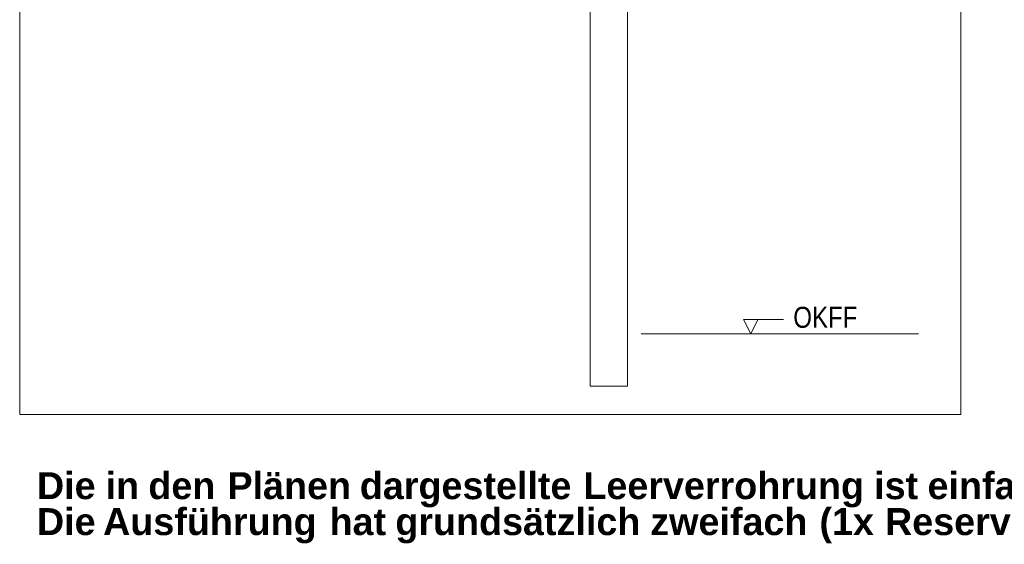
# Model space of a CAD drawing. Extents: x -720 to 300, y 62 to 1162.
# Tile 182 of 256: x 114 to 179, y 847 to 882. Entities that reach past the tile are written whole.
import ezdxf
from ezdxf.lldxf.tags import DXFTag

# ---------------------------------------------------------------- set-up
doc = ezdxf.new("R2010")
doc.units = 0
doc.layers.get('0').update_dxf_attribs({"lineweight": 13})
doc.layers.add('E_Detail_Beschriftung', color=7, linetype='Continuous', lineweight=13, true_color=0x009900)
doc.layers.add('E_Detail_Linie_Text_Bem', color=7, linetype='Continuous', lineweight=13)
doc.styles.get("Standard").update_dxf_attribs({"font": 'ARIALN.TTF'})
tags = doc.linetypes.add('fein_strichliert-A06G942X8I', pattern=[4, 1, -2, 1]).pattern_tags.tags
tags[8:9] = [DXFTag(74, 4), DXFTag(75, 0), DXFTag(340, '0'), DXFTag(46, 0.0), DXFTag(50, 0.0), DXFTag(44, 0.0), DXFTag(45, 0.0)]
tags[6:7] = [DXFTag(74, 4), DXFTag(75, 0), DXFTag(340, '0'), DXFTag(46, 0.0), DXFTag(50, 0.0), DXFTag(44, 0.0), DXFTag(45, 0.0)]
tags[4:5] = [DXFTag(74, 4), DXFTag(75, 0), DXFTag(340, '0'), DXFTag(46, 0.0), DXFTag(50, 0.0), DXFTag(44, 0.0), DXFTag(45, 0.0)]

# ---------------------------------------------------------------- blocks, each defined once
blk = doc.blocks.new('Referenz-A06G942Y8I')
at = {"layer": 'E_Detail_Linie_Text_Bem', "linetype": 'fein_strichliert-A06G942X8I', "ltscale": 0.65}
for p, q in [((113.74, 916.642), (113.74, 855.325)), ((176.51, 855.325), (176.51, 916.642)), ((113.74, 855.325), (173.483, 855.325)), ((173.483, 855.325), (176.51, 855.325))]:
    blk.add_line(p, q, dxfattribs=at)
at = {"layer": 'E_Detail_Linie_Text_Bem', "linetype": 'Continuous', "ltscale": 0.13}
for p, q in [((154.292, 906.395), (154.292, 857.215)), ((151.792, 857.215), (151.792, 885.215)), ((155.185, 860.694), (173.692, 860.694)), ((154.292, 857.215), (151.792, 857.215))]:
    blk.add_line(p, q, dxfattribs=at)
at = {"layer": 'E_Detail_Linie_Text_Bem', "color": 0, "linetype": 'Continuous', "ltscale": 0.13}
for p, q in [((162.52, 860.694), (162.01, 861.644)), ((162.01, 861.644), (164.694, 861.644)), ((162.977, 861.647), (162.52, 860.694))]:
    blk.add_line(p, q, dxfattribs=at)
at = {"layer": 'E_Detail_Beschriftung', "linetype": 'Continuous', "ltscale": 0.13, "insert": (165.341, 862.5), "char_height": 1.4, "attachment_point": 1}
blk.add_mtext('{\\fArial Narrow;OKFF}', dxfattribs=at)
at = {"layer": 'E_Detail_Beschriftung', "color": 1, "linetype": 'Continuous', "lineweight": 35, "ltscale": 0.35, "true_color": 0xff0000, "char_height": 1.8, "attachment_point": 1}
for s, insert in [('{\\fArial|b1|i0;Die}', (114.89, 851.471)), ('{\\fArial|b1|i0;in}', (119.471, 851.471)), ('{\\fArial|b1|i0;den}', (122.32, 851.471)), ('{\\fArial|b1|i0;Plänen}', (127.599, 851.471)), ('{\\fArial|b1|i0;dargestellte}', (136.428, 851.471)), ('{\\fArial|b1|i0;Leerverrohrung}', (151.338, 851.471)), ('{\\fArial|b1|i0;ist}', (170.737, 851.471)), ('{\\fArial|b1|i0;einfach}', (174.297, 851.471)), ('{\\fArial|b1|i0;Ausführung}', (119.302, 849.073)), ('{\\fArial|b1|i0;hat}', (134.411, 849.073)), ('{\\fArial|b1|i0;grundsätzlich}', (138.798, 849.073)), ('{\\fArial|b1|i0;zweifach}', (155.805, 849.073)), ('{\\fArial|b1|i0;(1x}', (167.086, 849.073)), ('{\\fArial|b1|i0;Reserve)}', (171.461, 849.073)), ('{\\fArial|b1|i0;Die}', (114.89, 849.073))]:
    blk.add_mtext(s, dxfattribs=dict(at, insert=insert))

msp = doc.modelspace()

# ---------------------------------------------------------------- block references
at = {"color": 8, "lineweight": 25, "ltscale": 0.25, "true_color": 0x808080}
msp.add_blockref('Referenz-A06G942Y8I', (0, 0), dxfattribs=at)

doc.saveas('drawing.dxf')
